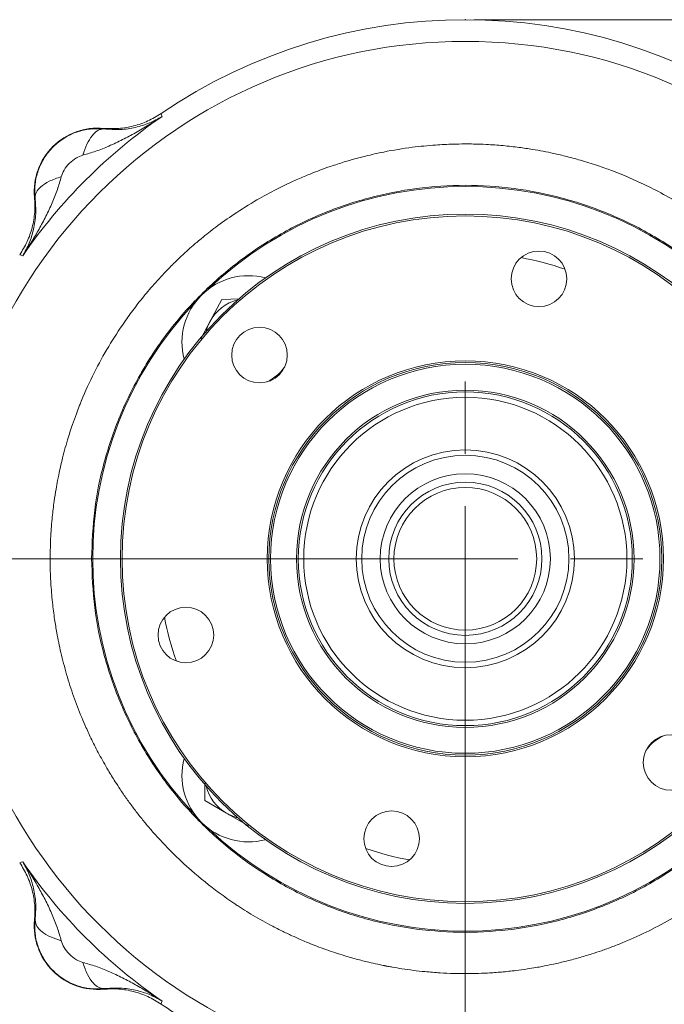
# Model space of a CAD drawing. Header units: inches. Extents: x 0.3 to 33.9, y 0.2 to 21.7.
# Tile 4 of 28: x 4.1 to 7.8, y 7.9 to 13.5. Entities that reach past the tile are written whole.
import ezdxf

# ---------------------------------------------------------------- set-up
doc = ezdxf.new("R2010")
doc.units = ezdxf.units.IN
doc.header["$MEASUREMENT"] = 0
doc.header["$PDSIZE"] = -1
doc.layers.add('SLD-0', color=7, linetype='Continuous', lineweight=15)
doc.styles.add('SLDTEXTSTYLE0', font='TXT', dxfattribs={"width": 0.75})
doc.dimstyles.new('SLDDIMSTYLE0', dxfattribs={"dimtxt": 0.25, "dimasz": 0.13, "dimexe": 0, "dimexo": 0.0625, "dimgap": 0.0625, "dimtad": 0, "dimtih": 1, "dimtoh": 1, "dimdec": 4, "dimrnd": 1e-09, "dimzin": 12, "dimdsep": 46, "dimtxsty": 'SLDTEXTSTYLE0', "dimsah": 1, "dimcen": 0.09, "dimadec": 0, "dimazin": 3, "dimtfac": 1, "dimtdec": 4, "dimtofl": 0, "dimtmove": 0, "dimatfit": 3, "dimfxl": 1, "dimfrac": 2, "dimtolj": 1, "dimtzin": 12, "dimarcsym": 0})
doc.dimstyles.new('SLDDIMSTYLE1', dxfattribs={"dimtxt": 0.25, "dimasz": 0.13, "dimexe": 0, "dimexo": 0.0625, "dimgap": 0.0625, "dimtad": 0, "dimtih": 1, "dimtoh": 1, "dimdec": 4, "dimrnd": 1e-09, "dimzin": 4, "dimdsep": 46, "dimtxsty": 'SLDTEXTSTYLE0', "dimsah": 1, "dimcen": 0.09, "dimadec": 0, "dimazin": 1, "dimtfac": 1, "dimtdec": 4, "dimtofl": 0, "dimtmove": 0, "dimatfit": 3, "dimfxl": 1, "dimfrac": 2, "dimtolj": 1, "dimtzin": 12, "dimarcsym": 0})
doc.dimstyles.new('SLDDIMSTYLE2', dxfattribs={"dimtxt": 0.25, "dimasz": 0.13, "dimexe": 0, "dimexo": 0.0625, "dimgap": 0.0625, "dimtad": 0, "dimtih": 1, "dimtoh": 1, "dimdec": 4, "dimrnd": 1e-09, "dimzin": 12, "dimdsep": 46, "dimtxsty": 'SLDTEXTSTYLE0', "dimsah": 1, "dimcen": 0.09, "dimadec": 0, "dimazin": 3, "dimtfac": 1, "dimtdec": 4, "dimtmove": 0, "dimatfit": 0, "dimfxl": 1, "dimfrac": 2, "dimtolj": 1, "dimtzin": 12, "dimarcsym": 0})

# ---------------------------------------------------------------- blocks, each defined once
blk = doc.blocks.new('*D9')
at = {"layer": 'SLD-0'}
for p, q in [((6.6938, 13.5153), (14.6169, 13.5153)), ((14.4919, 13.5153), (14.4919, 9.6539)), ((14.0128, 9.2798), (13.9621, 9.2798)), ((13.9621, 9.2798), (13.9621, 8.883)), ((14.971, 9.2798), (15.0218, 9.2798)), ((15.0218, 9.2798), (15.0218, 8.883)), ((13.9621, 8.883), (14.0128, 8.883)), ((14.4919, 4.9707), (14.4919, 8.8322)), ((15.0218, 8.883), (14.971, 8.883)), ((7.9438, 4.9707), (14.6169, 4.9707))]:
    blk.add_line(p, q, dxfattribs=at)
for points in [[(14.4919, 13.5153), (14.4719, 13.3853), (14.5119, 13.3853)], [(14.4919, 4.9707), (14.5119, 5.1007), (14.4719, 5.1007)]]:
    blk.add_solid(points, dxfattribs=at)
at = {"layer": 'SLD-0', "char_height": 0.25, "attachment_point": 1, "style": 'SLDTEXTSTYLE0'}
for s, insert in [('8.54', (14.0671, 9.6529, 0.0039)), ('217.0', (14.0763, 9.2052, 0.0039))]:
    blk.add_mtext(s, dxfattribs=dict(at, insert=insert))
blk = doc.blocks.new('*D10')
at = {"layer": 'SLD-0'}
for p, q in [((6.6938, 13.5153), (12.9634, 13.5153)), ((12.8384, 13.5153), (12.8384, 10.2739)), ((12.3593, 9.8998), (12.3085, 9.8998)), ((12.3085, 9.8998), (12.3085, 9.503)), ((13.3175, 9.8998), (13.3683, 9.8998)), ((13.3683, 9.8998), (13.3683, 9.503)), ((12.3085, 9.503), (12.3593, 9.503)), ((12.8384, 6.2107), (12.8384, 9.4522)), ((13.3683, 9.503), (13.3175, 9.503)), ((11.003, 6.2107), (12.9634, 6.2107))]:
    blk.add_line(p, q, dxfattribs=at)
for points in [[(12.8384, 13.5153), (12.8184, 13.3853), (12.8584, 13.3853)], [(12.8384, 6.2107), (12.8584, 6.3407), (12.8184, 6.3407)]]:
    blk.add_solid(points, dxfattribs=at)
at = {"layer": 'SLD-0', "char_height": 0.25, "attachment_point": 1, "style": 'SLDTEXTSTYLE0'}
for s, insert in [('7.30', (12.4136, 10.2729, 0.0039)), ('185.5', (12.4228, 9.8252, 0.0039))]:
    blk.add_mtext(s, dxfattribs=dict(at, insert=insert))
blk = doc.blocks.new('*D11')
at = {"layer": 'SLD-0'}
for p, q in [((3.5638, 10.3853), (3.5638, 2.0898)), ((7.8938, 6.3962), (7.8938, 2.0898)), ((5.2497, 2.2516), (5.1989, 2.2516)), ((5.1989, 2.2516), (5.1989, 1.8547)), ((6.2079, 2.2516), (6.2587, 2.2516)), ((6.2587, 2.2516), (6.2587, 1.8547)), ((3.5638, 2.2148), (5.1101, 2.2148)), ((7.8938, 2.2148), (6.3474, 2.2148)), ((5.1989, 1.8547), (5.2497, 1.8547)), ((6.2587, 1.8547), (6.2079, 1.8547))]:
    blk.add_line(p, q, dxfattribs=at)
for points in [[(3.5638, 2.2148), (3.6938, 2.1948), (3.6938, 2.2348)], [(7.8938, 2.2148), (7.7638, 2.2348), (7.7638, 2.1948)]]:
    blk.add_solid(points, dxfattribs=at)
at = {"layer": 'SLD-0', "char_height": 0.25, "attachment_point": 1, "style": 'SLDTEXTSTYLE0'}
for s, insert in [('4.33', (5.3039, 2.6247, 0.0039)), ('110.0', (5.3131, 2.177, 0.0039))]:
    blk.add_mtext(s, dxfattribs=dict(at, insert=insert))
blk = doc.blocks.new('*D15')
at = {"layer": 'SLD-0'}
for p, q in [((6.6438, 10.3853), (6.6438, 4.2158)), ((7.8938, 6.3962), (7.8938, 4.2158)), ((6.6438, 4.3408), (6.3938, 4.3408)), ((6.882, 4.3776), (6.8313, 4.3776)), ((6.8313, 4.3776), (6.8313, 3.9807)), ((7.6555, 4.3776), (7.7063, 4.3776)), ((7.7063, 4.3776), (7.7063, 3.9807)), ((7.8938, 4.3408), (8.1438, 4.3408)), ((6.8313, 3.9807), (6.882, 3.9807)), ((7.7063, 3.9807), (7.6555, 3.9807))]:
    blk.add_line(p, q, dxfattribs=at)
for points in [[(6.6438, 4.3408), (6.5138, 4.3608), (6.5138, 4.3208)], [(7.8938, 4.3408), (8.0238, 4.3208), (8.0238, 4.3608)]]:
    blk.add_solid(points, dxfattribs=at)
at = {"layer": 'SLD-0', "char_height": 0.25, "attachment_point": 1, "style": 'SLDTEXTSTYLE0'}
for s, insert in [('1.25', (6.8439, 4.7507, -0.972)), ('31.8', (6.9455, 4.303, -0.972))]:
    blk.add_mtext(s, dxfattribs=dict(at, insert=insert))
blk = doc.blocks.new('*D16')
at = {"layer": 'SLD-0'}
for p, q in [((6.5938, 10.4353), (2.1002, 10.4353)), ((2.2252, 10.4353), (2.2252, 8.7339)), ((1.7461, 8.3598), (1.6953, 8.3598)), ((1.6953, 8.3598), (1.6953, 7.963)), ((2.7043, 8.3598), (2.7551, 8.3598)), ((2.7551, 8.3598), (2.7551, 7.963)), ((1.6953, 7.963), (1.7461, 7.963)), ((2.7551, 7.963), (2.7043, 7.963)), ((2.2252, 6.2107), (2.2252, 7.9122)), ((4.7846, 6.2107), (2.1002, 6.2107))]:
    blk.add_line(p, q, dxfattribs=at)
for points in [[(2.2252, 10.4353), (2.2052, 10.3053), (2.2452, 10.3053)], [(2.2252, 6.2107), (2.2452, 6.3407), (2.2052, 6.3407)]]:
    blk.add_solid(points, dxfattribs=at)
at = {"layer": 'SLD-0', "char_height": 0.25, "attachment_point": 1, "style": 'SLDTEXTSTYLE0'}
for s, insert in [('4.22', (1.8004, 8.7329, -0.972)), ('107.3', (1.8096, 8.2852, -0.972))]:
    blk.add_mtext(s, dxfattribs=dict(at, insert=insert))
blk = doc.blocks.new('SW_CENTERMARKSYMBOL_0')
at = {"layer": 'SLD-0', "color": 0}
for p, q in [((0, 0.6), (0, 1.01375)), ((0, 0), (0, 0.3)), ((-0.6, 0), (-1.01375, 0)), ((0, 0), (-0.3, 0)), ((0, 0), (0, -0.3)), ((0, 0), (0.3, 0)), ((0.6, 0), (1.01375, 0)), ((0, -0.6), (0, -1.01375))]:
    blk.add_line(p, q, dxfattribs=at)

msp = doc.modelspace()

# ---------------------------------------------------------------- linework, layer by layer
at = {"color": 7, "linetype": 'Continuous', "lineweight": 15}
for p, q in [((4.9074, 12.97922), (4.91007, 12.97047)), ((4.91007, 12.97047), (4.91265, 12.96202)), ((4.5785, 12.89447), (4.57867, 12.89129)), ((4.1878, 12.50042), (4.18462, 12.5006)), ((4.10862, 12.16902), (4.09988, 12.1717)), ((4.11707, 12.16645), (4.10862, 12.16902)), ((5.18554, 11.79002), (5.25324, 11.91749)), ((5.25324, 11.91749), (5.35664, 11.92115)), ((5.13363, 11.69227), (5.18554, 11.79002)), ((7.71192, 9.38882), (7.75621, 9.41439)), ((7.77493, 9.42417), (7.75621, 9.41439)), ((7.75621, 9.41439), (7.76941, 9.42201)), ((5.15634, 9.05355), (5.15634, 9.15368)), ((5.28134, 8.98138), (5.15634, 9.05355)), ((5.40634, 8.90921), (5.28134, 8.98138)), ((4.09988, 8.69895), (4.10862, 8.70162)), ((4.10862, 8.70162), (4.11707, 8.7042)), ((4.18462, 8.37005), (4.1878, 8.37022)), ((4.57867, 7.97935), (4.5785, 7.97617)), ((4.91007, 7.90017), (4.9074, 7.89143)), ((4.91265, 7.90862), (4.91007, 7.90017))]:
    msp.add_line(p, q, dxfattribs=at)
at = {"color": 7, "linetype": 'Continuous', "lineweight": 15, "flags": 128}
msp.add_lwpolyline([(5.18554, 11.79002), (5.17212, 11.76019), (5.16403, 11.73429)], dxfattribs=at)
at = {"color": 7, "linetype": 'Continuous', "lineweight": 15}
for centre, radius in [((6.64377, 10.43532), 2.95632), ((6.64377, 10.43532), 1.969), ((6.64377, 10.43532), 1.959), ((7.06424, 12.03462), 0.15875), ((5.46897, 11.59911), 0.15875), ((6.64377, 10.43532), 1.13125), ((6.64377, 10.43532), 1.12125), ((6.64377, 10.43532), 1.11125), ((6.64377, 10.43532), 0.9635), ((6.64377, 10.43532), 0.9535), ((6.64377, 10.43532), 0.9225), ((6.64377, 10.43532), 0.6225), ((6.64377, 10.43532), 0.5915), ((6.64377, 10.43532), 0.48575), ((6.64377, 10.43532), 0.4375), ((6.64377, 10.43532), 0.4075), ((5.0485, 9.99981), 0.15875), ((7.81857, 9.27154), 0.15875), ((6.22331, 8.83602), 0.15875)]:
    msp.add_circle(centre, radius, dxfattribs=at)
for centre, radius, start, end in [((6.64377, 10.43532), 3.08, 55.68388, 124.31612), ((6.64377, 10.43532), 3.06284, 124.41629, 145.58371), ((4.54437, 12.53472), 0.36137, 84.58105, 185.41895), ((6.64377, 10.43532), 2.12717, 46.37587, 133.62413), ((6.64377, 10.43532), 1.75, 71.01951, 79.52022), ((5.40634, 11.67276), 0.38, 75.25208, 194.74792), ((6.64377, 10.43532), 2.12717, 136.37587, 223.62413), ((5.40634, 11.67276), 0.25, 104.24749, 152.0288), ((5.40634, 11.67276), 0.25, 295.15837, 325.60035), ((6.64377, 10.43532), 1.75, 191.01951, 199.52022), ((7.88121, 9.19788), 0.25, 120, 145.60035), ((5.40634, 9.19788), 0.38, 165.25208, 284.74792), ((5.40634, 9.19788), 0.25, 194.24749, 240), ((5.40634, 9.19788), 0.25, 240, 255.75251), ((6.64377, 10.43532), 2.12717, 226.37587, 313.62413), ((6.64377, 10.43532), 1.75, 251.01951, 259.52022), ((6.64377, 10.43532), 3.06284, 214.41629, 235.58371), ((4.54437, 8.33592), 0.36137, 174.58105, 275.41895), ((6.64377, 10.43532), 3.08, 235.68388, 242.13259)]:
    msp.add_arc(centre, radius, start, end, dxfattribs=at)
for points, knots in [([(4.91265, 12.96202), (4.88768, 12.94582), (4.83781, 12.91346), (4.76261, 12.8695), (4.68674, 12.82891), (4.61138, 12.79352), (4.53619, 12.76311), (4.48529, 12.74884), (4.46071, 12.74195)], [0, 0, 0, 0, 0.1785468, 0.3565957, 0.5214526, 0.692119, 0.8513649, 1, 1, 1, 1]), ([(4.9074, 12.97922), (4.88272, 12.96413), (4.83337, 12.93395), (4.75091, 12.90593), (4.66518, 12.89062), (4.60739, 12.89319), (4.5785, 12.89447)], [0, 0, 0, 0, 0.2500123, 0.5000087, 0.7500009, 1, 1, 1, 1]), ([(4.57867, 12.89129), (4.61101, 12.88913), (4.67705, 12.88472), (4.76265, 12.89879), (4.84244, 12.92312), (4.88917, 12.94902), (4.91265, 12.96202)], [0, 0, 0, 0, 0.2382258, 0.4864844, 0.7420433, 1, 1, 1, 1]), ([(4.1878, 12.50042), (4.18681, 12.52608), (4.1848, 12.57777), (4.20333, 12.65482), (4.23774, 12.72724), (4.28838, 12.7908), (4.35194, 12.8414), (4.42431, 12.87578), (4.50134, 12.89429), (4.55301, 12.89229), (4.57867, 12.89129)], [0, 0, 0, 0, 0.1223543, 0.2463949, 0.3722769, 0.5001396, 0.6278589, 0.7536475, 0.8776449, 1, 1, 1, 1]), ([(4.46071, 12.74195), (4.46791, 12.76341), (4.48229, 12.80632), (4.51215, 12.85409), (4.54521, 12.88596), (4.56752, 12.88951), (4.57867, 12.89129)], [0, 0, 0, 0, 0.2500129, 0.5000029, 0.7500022, 1, 1, 1, 1]), ([(4.2736, 10.43532), (4.2743, 10.47863), (4.2756, 10.55859), (4.28456, 10.66825), (4.29534, 10.75763), (4.30612, 10.82688), (4.31704, 10.88703), (4.32835, 10.94202), (4.34167, 10.99949), (4.3563, 11.0564), (4.37577, 11.12492), (4.39808, 11.19465), (4.42083, 11.25841), (4.43699, 11.30057), (4.44656, 11.32445), (4.45074, 11.3347), (4.45187, 11.33746), (4.45224, 11.33834), (4.45237, 11.33866), (4.45242, 11.33879), (4.45244, 11.33885), (4.47455, 11.39255), (4.52258, 11.4979), (4.60486, 11.64779), (4.67443, 11.75543), (4.72444, 11.8258), (4.75276, 11.86407), (4.78299, 11.90323), (4.8152, 11.94319), (4.84947, 11.98386), (4.88588, 12.02513), (4.92451, 12.06691), (4.96868, 12.11242), (5.01499, 12.15753), (5.05958, 12.19855), (5.09457, 12.2293), (5.11938, 12.25039), (5.15915, 12.28344), (5.22498, 12.33526), (5.33007, 12.40985), (5.44647, 12.48244), (5.55967, 12.544), (5.65324, 12.5891), (5.7198, 12.6181), (5.77054, 12.63879), (5.8176, 12.657), (5.87963, 12.67926), (5.96636, 12.7074), (6.06733, 12.73532), (6.19709, 12.76436), (6.33059, 12.78623), (6.46294, 12.79945), (6.56273, 12.80448), (6.63505, 12.8056), (6.6984, 12.80505), (6.77136, 12.80251), (6.85804, 12.79641), (6.9457, 12.78674), (7.0223, 12.7755), (7.08785, 12.76388), (7.15362, 12.75042), (7.22837, 12.73282), (7.31626, 12.70871), (7.40468, 12.68049), (7.48267, 12.65219), (7.56195, 12.62064), (7.65295, 12.58061), (7.76551, 12.52434), (7.8886, 12.45391), (7.996, 12.38317), (8.07981, 12.32153), (8.13653, 12.27686), (8.1905, 12.23183), (8.25086, 12.17829), (8.32982, 12.10264), (8.41706, 12.00988), (8.50308, 11.90682), (8.57765, 11.8071), (8.63487, 11.72201), (8.67953, 11.64962), (8.71272, 11.59219), (8.74312, 11.53608), (8.77233, 11.4786), (8.80238, 11.41514), (8.83937, 11.33013), (8.87674, 11.23278), (8.90946, 11.13317), (8.93183, 11.05484), (8.95093, 10.97969), (8.97849, 10.85472), (9.0003, 10.70866), (9.0104, 10.57325), (9.01296, 10.5054), (9.01361, 10.47146), (9.01378, 10.45449), (9.01382, 10.446), (9.01384, 10.44176), (9.01384, 10.43964), (9.01384, 10.43858), (9.01384, 10.43805), (9.01384, 10.43778), (9.01384, 10.43765), (9.01384, 10.43758), (9.01384, 10.43755), (9.01384, 10.43753), (9.01384, 10.43752), (9.01384, 10.43752), (9.01384, 10.43752), (9.01384, 10.43752), (9.01384, 10.43752), (9.01385, 10.4284), (9.01371, 10.39931), (9.01235, 10.34037), (9.00797, 10.26014), (9.00021, 10.17662), (8.99043, 10.10007), (8.97958, 10.03138), (8.9668, 9.9635), (8.94339, 9.85631), (8.903, 9.71028), (8.85216, 9.57142), (8.81155, 9.47643), (8.78735, 9.42349), (8.76186, 9.37116), (8.73508, 9.31947), (8.70704, 9.26846), (8.67775, 9.21815), (8.64723, 9.16859), (8.62001, 9.12674), (8.59355, 9.0877), (8.56191, 9.04271), (8.51606, 8.9812), (8.46116, 8.9131), (8.40687, 8.85077), (8.36107, 8.80144), (8.26097, 8.69895), (8.09196, 8.55054), (7.83358, 8.3777), (7.62578, 8.27503), (7.48615, 8.21955), (7.42425, 8.19703), (7.35954, 8.17545), (7.29011, 8.15454), (7.21373, 8.13434), (7.14438, 8.11843), (7.089, 8.10735), (7.04244, 8.09897), (6.99238, 8.09086), (6.9271, 8.08189), (6.85137, 8.07387), (6.77482, 8.0684), (6.70621, 8.06567), (6.64175, 8.06483), (6.57433, 8.06577), (6.49704, 8.06922), (6.39806, 8.07713), (6.30713, 8.08867), (6.23763, 8.10027), (6.20817, 8.10568), (6.19476, 8.10825), (6.18839, 8.10949), (6.18528, 8.1101), (6.18375, 8.1104), (6.18299, 8.11055), (6.18261, 8.11063), (6.18242, 8.11066), (6.18232, 8.11068), (6.18228, 8.11069), (6.18225, 8.1107), (6.18224, 8.1107), (6.18223, 8.1107), (6.18223, 8.1107), (6.18223, 8.1107), (6.18223, 8.1107), (6.17964, 8.11122), (6.16687, 8.11377), (6.13698, 8.11999), (6.08579, 8.1316), (6.01795, 8.1489), (5.94888, 8.16898), (5.88627, 8.18923), (5.83394, 8.20757), (5.78467, 8.22612), (5.74079, 8.24374), (5.69748, 8.26209), (5.65012, 8.28326), (5.59201, 8.31097), (5.51354, 8.35131), (5.43907, 8.39364), (5.38041, 8.42998), (5.3533, 8.44743), (5.34029, 8.45597), (5.33392, 8.46018), (5.33076, 8.46227), (5.3292, 8.46332), (5.32842, 8.46384), (5.32803, 8.4641), (5.32783, 8.46423), (5.32773, 8.4643), (5.32768, 8.46433), (5.32766, 8.46434), (5.32765, 8.46435), (5.32764, 8.46436), (5.32764, 8.46436), (5.32764, 8.46436), (5.29745, 8.48451), (5.21226, 8.54419), (5.0912, 8.64149), (4.98823, 8.73792), (4.92167, 8.80635), (4.87666, 8.8553), (4.83305, 8.9055), (4.79087, 8.9569), (4.75015, 9.00947), (4.71093, 9.06316), (4.67604, 9.11388), (4.64035, 9.16857), (4.59962, 9.23478), (4.55454, 9.31472), (4.51287, 9.3964), (4.48015, 9.46672), (4.44472, 9.54915), (4.40638, 9.6494), (4.36663, 9.77349), (4.3351, 9.89455), (4.31349, 9.99971), (4.29775, 10.09516), (4.28556, 10.19067), (4.2775, 10.28905), (4.27401, 10.37231), (4.27371, 10.41787), (4.2736, 10.43532)], [0, 0, 0, 0, 0.0087239, 0.0161086, 0.0221541, 0.0268605, 0.0302276, 0.0344704, 0.0381688, 0.042114, 0.0463061, 0.0525205, 0.0568604, 0.0599434, 0.0616168, 0.0620446, 0.0621732, 0.0622182, 0.0622358, 0.0622431, 0.0622462, 0.0622486, 0.0739439, 0.0855476, 0.0966701, 0.0997428, 0.1029402, 0.1062623, 0.1097091, 0.1132805, 0.1169768, 0.1207978, 0.1247435, 0.1297528, 0.1338214, 0.1369492, 0.1391362, 0.1403823, 0.147367, 0.1560099, 0.1663351, 0.1749849, 0.1819592, 0.1872579, 0.1896099, 0.1929985, 0.1974239, 0.2028859, 0.2113666, 0.2185191, 0.2296683, 0.2385972, 0.2453056, 0.2497932, 0.2531673, 0.2580692, 0.2644987, 0.2706696, 0.275834, 0.2800951, 0.284081, 0.2893568, 0.295566, 0.3024375, 0.3080524, 0.3122773, 0.3196279, 0.3280754, 0.3376199, 0.3481822, 0.3539662, 0.358577, 0.3627277, 0.3681247, 0.3748305, 0.3847532, 0.3937637, 0.4018621, 0.4098304, 0.4144142, 0.4189982, 0.4231922, 0.4272712, 0.4319862, 0.4373373, 0.4459465, 0.4529858, 0.4584551, 0.4623545, 0.4686073, 0.484234, 0.4920497, 0.4959578, 0.4979119, 0.498889, 0.4993775, 0.4996217, 0.4997439, 0.4998049, 0.4998355, 0.4998507, 0.4998584, 0.4998622, 0.4998641, 0.499865, 0.4998655, 0.4998658, 0.4998659, 0.4998659, 0.499866, 0.499866, 0.501702, 0.5057278, 0.5117419, 0.5178879, 0.5226229, 0.5272889, 0.5318962, 0.5365377, 0.5493931, 0.5623866, 0.5662957, 0.5702047, 0.5741138, 0.5780228, 0.5819318, 0.5858408, 0.5897498, 0.5936587, 0.5958983, 0.5992501, 0.6047403, 0.6113514, 0.6168701, 0.6213902, 0.6249117, 0.6457341, 0.6665564, 0.6873789, 0.6922797, 0.6968263, 0.7006484, 0.7060212, 0.7114327, 0.7165635, 0.7203559, 0.7228101, 0.7260943, 0.7305728, 0.7360848, 0.7414338, 0.7460332, 0.749916, 0.7544214, 0.7596166, 0.7655014, 0.7744229, 0.7780734, 0.7796961, 0.7804567, 0.7808244, 0.781005, 0.7810946, 0.7811391, 0.7811614, 0.7811725, 0.781178, 0.7811808, 0.7811822, 0.7811829, 0.7811832, 0.7811834, 0.7811835, 0.7811835, 0.7811836, 0.7817148, 0.7838084, 0.7873338, 0.7922908, 0.7979109, 0.8018231, 0.8055469, 0.8090822, 0.812429, 0.8150738, 0.8185578, 0.8228808, 0.8280429, 0.8363321, 0.8401309, 0.8419439, 0.8428287, 0.8432657, 0.8434829, 0.8435911, 0.8436452, 0.8436721, 0.8436856, 0.8436924, 0.8436958, 0.8436974, 0.8436983, 0.8436987, 0.8436989, 0.843699, 0.8436991, 0.8510109, 0.8646493, 0.8749495, 0.8794147, 0.8838799, 0.888345, 0.8928102, 0.8972752, 0.9017403, 0.9062052, 0.9096772, 0.9148969, 0.9218644, 0.9281604, 0.9333683, 0.937488, 0.9462347, 0.9549814, 0.9637278, 0.9714276, 0.9766016, 0.9832157, 0.9908216, 0.9964832, 1, 1, 1, 1]), ([(4.46071, 12.74195), (4.44796, 12.73722), (4.41992, 12.72681), (4.38326, 12.69585), (4.3523, 12.65919), (4.34188, 12.63113), (4.33715, 12.61838)], [0, 0, 0, 0, 0.2272255, 0.4998324, 0.7727319, 1, 1, 1, 1]), ([(4.33715, 12.61838), (4.33026, 12.59381), (4.31599, 12.5429), (4.28557, 12.46772), (4.25018, 12.39236), (4.21078, 12.31869), (4.16693, 12.2434), (4.13461, 12.19351), (4.11707, 12.16645)], [0, 0, 0, 0, 0.148634, 0.307878, 0.4785475, 0.6434013, 0.8065591, 1, 1, 1, 1]), ([(4.33715, 12.61838), (4.31323, 12.61022), (4.26539, 12.59391), (4.21872, 12.56177), (4.19185, 12.52981), (4.18915, 12.51022), (4.1878, 12.50042)], [0, 0, 0, 0, 0.2797975, 0.5595817, 0.7797933, 1, 1, 1, 1]), ([(4.18462, 12.5006), (4.18591, 12.4717), (4.18848, 12.41392), (4.17316, 12.32818), (4.14514, 12.24572), (4.11497, 12.19637), (4.09988, 12.1717)], [0, 0, 0, 0, 0.24999914, 0.49999125, 0.74998773, 1, 1, 1, 1]), ([(4.11707, 12.16645), (4.13008, 12.18992), (4.15598, 12.23666), (4.1803, 12.31644), (4.19438, 12.40205), (4.18996, 12.46808), (4.1878, 12.50042)], [0, 0, 0, 0, 0.2579567, 0.5135156, 0.7617742, 1, 1, 1, 1]), ([(4.09988, 8.69895), (4.11497, 8.67427), (4.14514, 8.62492), (4.17316, 8.54246), (4.18848, 8.45673), (4.18591, 8.39894), (4.18462, 8.37005)], [0, 0, 0, 0, 0.2500125, 0.5000087, 0.7500006, 1, 1, 1, 1]), ([(4.1878, 8.37022), (4.18996, 8.40256), (4.19438, 8.4686), (4.1803, 8.5542), (4.15598, 8.63399), (4.13008, 8.68072), (4.11707, 8.7042)], [0, 0, 0, 0, 0.2382257, 0.4864852, 0.7420441, 1, 1, 1, 1]), ([(4.11707, 8.7042), (4.13328, 8.67923), (4.16564, 8.62936), (4.2096, 8.55415), (4.25018, 8.47829), (4.28557, 8.40293), (4.31599, 8.32774), (4.33026, 8.27684), (4.33715, 8.25226)], [0, 0, 0, 0, 0.178546, 0.3565956, 0.5214519, 0.6921189, 0.8513653, 1, 1, 1, 1]), ([(4.57867, 7.97935), (4.55301, 7.97836), (4.50133, 7.97635), (4.42427, 7.99488), (4.35183, 8.02931), (4.28827, 8.07995), (4.23769, 8.14351), (4.20332, 8.21586), (4.18481, 8.29288), (4.18681, 8.34455), (4.1878, 8.37022)], [0, 0, 0, 0, 0.122343, 0.2463941, 0.3723024, 0.5002399, 0.6278783, 0.7536263, 0.8776235, 1, 1, 1, 1]), ([(4.33715, 8.25226), (4.31569, 8.25945), (4.27277, 8.27384), (4.225, 8.30369), (4.19312, 8.33675), (4.18958, 8.35907), (4.1878, 8.37022)], [0, 0, 0, 0, 0.25000757, 0.50001186, 0.75000338, 1, 1, 1, 1]), ([(4.33715, 8.25226), (4.34188, 8.23951), (4.3523, 8.21146), (4.38326, 8.17479), (4.41991, 8.14383), (4.44797, 8.13342), (4.46071, 8.12869)], [0, 0, 0, 0, 0.22729, 0.4999993, 0.7728708, 1, 1, 1, 1]), ([(4.46071, 8.12869), (4.48529, 8.12181), (4.53619, 8.10754), (4.61138, 8.07712), (4.68674, 8.04173), (4.7604, 8.00232), (4.8357, 7.95848), (4.88559, 7.92615), (4.91265, 7.90862)], [0, 0, 0, 0, 0.1486334, 0.3078781, 0.4785485, 0.6434014, 0.8065599, 1, 1, 1, 1]), ([(4.46071, 8.12869), (4.46887, 8.10478), (4.48519, 8.05694), (4.51733, 8.01026), (4.54928, 7.98338), (4.56888, 7.9807), (4.57867, 7.97935)], [0, 0, 0, 0, 0.2797927, 0.5595848, 0.7797933, 1, 1, 1, 1]), ([(4.5785, 7.97617), (4.60739, 7.97746), (4.66518, 7.98003), (4.75091, 7.96471), (4.83337, 7.93669), (4.88272, 7.90652), (4.9074, 7.89143)], [0, 0, 0, 0, 0.2499995, 0.4999913, 0.7499874, 1, 1, 1, 1]), ([(4.91265, 7.90862), (4.88917, 7.92163), (4.84244, 7.94752), (4.76265, 7.97185), (4.67705, 7.98593), (4.61101, 7.98151), (4.57867, 7.97935)], [0, 0, 0, 0, 0.2579556, 0.5135145, 0.7617743, 1, 1, 1, 1])]:
    msp.add_open_spline(points, degree=3, knots=knots, dxfattribs=at)
msp.add_open_spline([(4.51004, 10.43532), (4.51357, 10.52842), (4.52061, 10.71463), (4.57729, 10.98915), (4.66671, 11.2542), (4.79066, 11.50524), (4.94612, 11.73797), (5.13069, 11.94841), (5.34113, 12.13296), (5.57386, 12.28847), (5.82489, 12.41227), (6.08994, 12.50224), (6.36447, 12.55685), (6.64377, 12.57515), (6.92308, 12.55685), (7.1976, 12.50224), (7.46265, 12.41227), (7.71369, 12.28847), (7.94642, 12.13296), (8.15686, 11.94841), (8.34142, 11.73797), (8.49692, 11.50524), (8.62072, 11.2542), (8.71069, 10.98915), (8.7653, 10.71463), (8.78361, 10.43532), (8.7653, 10.15602), (8.71069, 9.88149), (8.62072, 9.61644), (8.49692, 9.36541), (8.34142, 9.13267), (8.15686, 8.92223), (7.94642, 8.73768), (7.71369, 8.58217), (7.46265, 8.45837), (7.1976, 8.3684), (6.92308, 8.3138), (6.64377, 8.29549), (6.36447, 8.3138), (6.08994, 8.3684), (5.82489, 8.45837), (5.57386, 8.58217), (5.34113, 8.73768), (5.13069, 8.92223), (4.94612, 9.13267), (4.79066, 9.36541), (4.66671, 9.61644), (4.57729, 9.88149), (4.52061, 10.15602), (4.51357, 10.34222), (4.51004, 10.43532)], degree=3, dxfattribs=at)
at = {"layer": 'SLD-0'}
msp.add_point((6.64377, 13.51532), dxfattribs=at)

# ---------------------------------------------------------------- block references
msp.add_blockref('SW_CENTERMARKSYMBOL_0', (6.64377, 10.43532), dxfattribs=at)

# ---------------------------------------------------------------- dimensions: what is measured, and where the dimension line sits
for base, p1, p2, dimstyle, picture, middle in [((14.49194, 4.97072), (6.64377, 13.51532), (7.89377, 4.97072), 'SLDDIMSTYLE0', '*D9', (14.49194, 9.24302)), ((12.83839, 6.21072), (6.64377, 13.51532), (10.95298, 6.21072), 'SLDDIMSTYLE1', '*D10', (12.83839, 9.86302)), ((2.22519, 10.43532), (4.83457, 6.21072), (6.64377, 10.43532), 'SLDDIMSTYLE0', '*D16', (2.22519, 8.32302))]:
    dim = msp.add_linear_dim(base=base, p1=p1, p2=p2, angle=90, dimstyle=dimstyle, dxfattribs=at)
    dim.commit()
    dim.dimension.update_dxf_attribs({"geometry": picture, "text_midpoint": middle, "dimtype": 160})
for base, p1, p2, dimstyle, picture, middle in [((7.89377, 2.21482), (3.56377, 10.43532), (7.89377, 6.44622), 'SLDDIMSTYLE0', '*D11', (5.72877, 2.21482)), ((6.64377, 4.3408), (7.89377, 6.44622), (6.64377, 10.43532), 'SLDDIMSTYLE2', '*D15', (7.26877, 4.3408))]:
    dim = msp.add_linear_dim(base=base, p1=p1, p2=p2, dimstyle=dimstyle, dxfattribs=at)
    dim.commit()
    dim.dimension.update_dxf_attribs({"geometry": picture, "text_midpoint": middle, "dimtype": 160})

doc.saveas('drawing.dxf')
